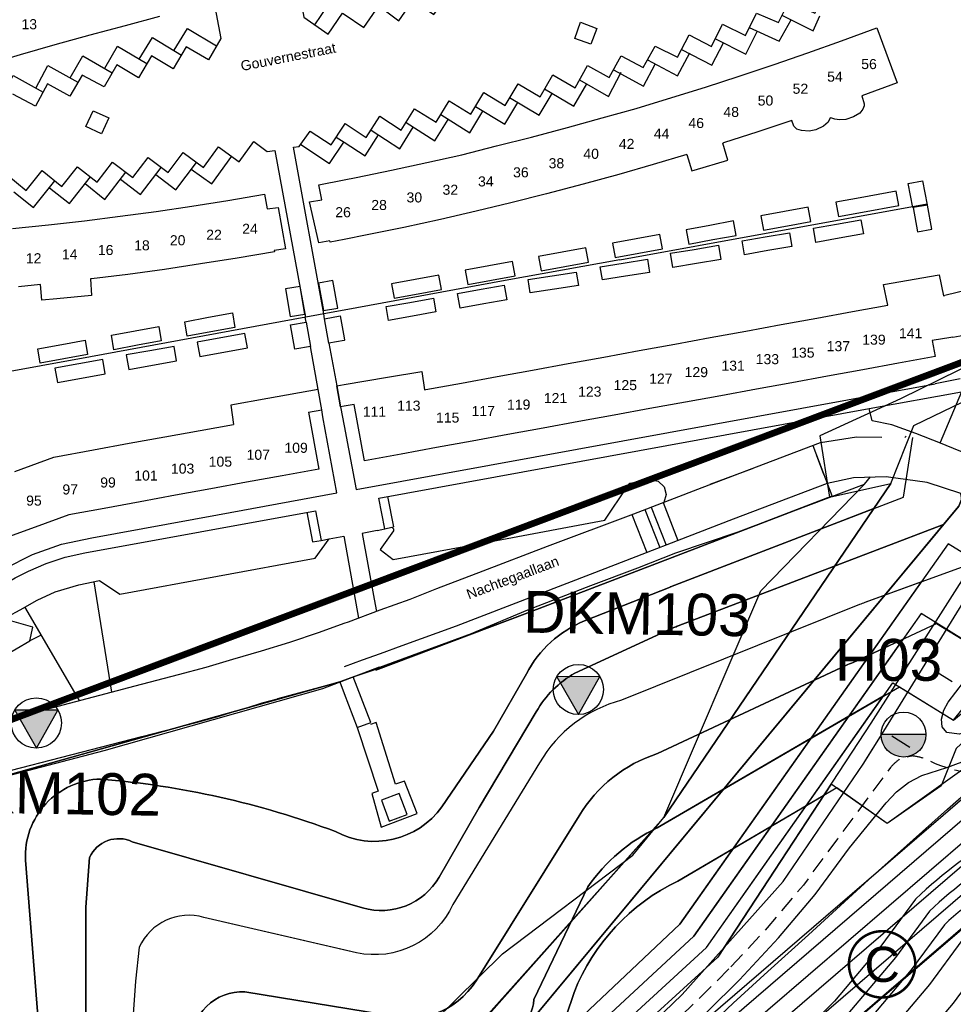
# Model space of a CAD drawing. Extents: x 158343 to 162498, y 431347 to 434500.
# Tile 34 of 248: x 158952 to 159091, y 433575 to 433722. Entities that reach past the tile are written whole.
import ezdxf
from ezdxf.enums import TextEntityAlignment as Align

# ---------------------------------------------------------------- set-up
doc = ezdxf.new("R2010")
doc.units = 0
doc.header["$LTSCALE"] = 10
doc.header["$MEASUREMENT"] = 0
doc.linetypes.add('HIDDEN', pattern=[0.375, 0.25, -0.125])
doc.layers.add('000_onzichtbaar', color=8, linetype='CONTINUOUS', plot=False)
doc.layers.add('MEET', color=6, linetype='CONTINUOUS', plot=False)
for name, color, linetype in [('1.1-ALGEMEEN_VERKLARING', 7, 'CONTINUOUS'), ('1.1-ALGEMEEN_VERKLARING-TEKST', 7, 'CONTINUOUS'), ('20_betonwerk', 252, 'CONTINUOUS'), ('44_plafonds', 8, 'CONTINUOUS'), ('47_binneninrichting', 8, 'CONTINUOUS'), ('bestaand 006m', 8, 'CONTINUOUS'), ('bestaand 007m', 8, 'CONTINUOUS'), ('bestaand 008m', 8, 'CONTINUOUS'), ('bestaand 009m', 8, 'CONTINUOUS'), ('bestaand 010m', 8, 'CONTINUOUS'), ('bestaand 011m', 8, 'CONTINUOUS'), ('bestaand 012m', 8, 'CONTINUOUS'), ('bestaande dijk', 8, 'CONTINUOUS'), ('bestaande hoogtelijnen', 8, 'CONTINUOUS'), ('BORING-MWH-ASFALT', 7, 'CONTINUOUS'), ('HUISNUM', 7, 'CONTINUOUS'), ('nieuw006m', 8, 'CONTINUOUS'), ('nieuw007m', 8, 'CONTINUOUS'), ('nieuw008m', 8, 'CONTINUOUS'), ('nieuw009m', 8, 'CONTINUOUS'), ('nieuw010m', 8, 'CONTINUOUS'), ('nieuw011m', 8, 'CONTINUOUS'), ('nieuw012m', 8, 'CONTINUOUS'), ('SONDERING-2', 7, 'CONTINUOUS'), ('STRNM', 7, 'CONTINUOUS')]:
    doc.layers.add(name, color=color, linetype=linetype)
doc.styles.get("Standard").update_dxf_attribs({"font": 'arial.ttf'})
doc.styles.add('Style-STANDARD', font='arial.ttf')
doc.styles.add('TXT_Copier', font='arial.ttf')

# ---------------------------------------------------------------- blocks, each defined once
blk = doc.blocks.new('BO-ASFALT')
at = {"layer": 'BORING-MWH-ASFALT', "linetype": 'Continuous'}
blk.add_hatch(color=256, dxfattribs=at).paths.add_polyline_path([(1.341, 0), (-1.341, 0, 1)])
at = {"layer": 'BORING-MWH-ASFALT'}
blk.add_line((1.341, 0), (-1.341, 0), dxfattribs=at)
at = {"layer": 'BORING-MWH-ASFALT', "linetype": 'Continuous'}
blk.add_line((1.341, 0), (-1.341, 0), dxfattribs=at)
at = {"layer": 'BORING-MWH-ASFALT'}
blk.add_circle((0, 0), 1.341, dxfattribs=at)
blk.add_attdef('BNO', (-1.355, 2.177), '', height=2.5, dxfattribs=at)
blk = doc.blocks.new('SON-2')
at = {"layer": 'SONDERING-2', "transparency": 33554687}
h = blk.add_hatch(color=256, dxfattribs=at)
h.dxf.hatch_style = 1
h.paths.add_polyline_path([(0.004, -1.5), (1.287, 0.77), (-1.292, 0.763)])
at = {"layer": 'SONDERING-2'}
blk.add_lwpolyline([(0.004, -1.5), (1.287, 0.77), (-1.292, 0.763), (0.004, -1.5)], dxfattribs=at)
blk.add_circle((0, 0), 1.5, dxfattribs=at)
at = {"layer": 'SONDERING-2', "style": 'TXT_Copier'}
blk.add_attdef('BNO', (-1.135, 2.408), '', height=2.5, rotation=359.03579, dxfattribs=at)

msp = doc.modelspace()

# ---------------------------------------------------------------- linework, layer by layer
at = {"layer": '000_onzichtbaar', "linetype": 'Continuous', "lineweight": 40, "flags": 128}
msp.add_lwpolyline([(159401.45, 433742.56), (159386.08, 433733.71), (159378.21, 433729.61), (159371.16, 433724.71), (159365.22, 433720.26), (159363.44, 433718.99), (159356.86, 433715.84), (159352.85, 433713.89), (159348.41, 433711.46), (159343.9, 433709.29), (159336.57, 433706.64), (159257.82, 433684.29), (159199.3, 433667.64), (159175.42, 433651.92), (159135.17, 433623.2), (159111.46, 433602.69), (159062.88, 433560.99), (159024.45, 433521.15), (158979.81, 433466.27)], dxfattribs=at)
at = {"layer": '000_onzichtbaar', "flags": 128}
for points in [[(159078.44, 433663.97), (159092.23, 433666.48), (159089.03, 433658.91)], [(159058.85, 433645.55), (159077.77, 433652.71), (159078.64, 433653.76)], [(159047.76, 433602.88), (159062.24, 433636.76), (159077.77, 433652.7)], [(159047.76, 433602.88), (159062.24, 433636.76), (159077.77, 433652.7)], [(159047.66, 433649.94), (159049.86, 433644.27)], [(159043, 433648.13), (159045.2, 433642.46)], [(159044.95, 433648.89), (159047.16, 433643.22)], [(159045.89, 433649.25), (159048.09, 433643.58)], [(159017.22, 433629.63), (159027.45, 433633.89), (159036.84, 433637.55), (159043.89, 433640.16), (159049.56, 433642.41), (159058.85, 433645.55)], [(159000, 433514.19), (159000.33, 433514.58), (159012.63, 433528.83), (159019.77, 433536.48), (159026.76, 433544.01), (159031.95, 433549.68), (159039.36, 433556.97), (159045.57, 433562.97), (159052.62, 433569.87), (159058.11, 433575.12), (159063.3, 433579.86), (159069.39, 433585.32), (159078.96, 433594.11), (159090.15, 433604.13), (159097.62, 433610.7), (159107.55, 433619.43)], [(159000, 433555.24), (159000.87, 433556.28), (159009.78, 433568.79), (159023.64, 433582.5), (159043.11, 433597.23), (159047.76, 433602.89)]]:
    msp.add_lwpolyline(points, dxfattribs=at)
at = {"layer": '1.1-ALGEMEEN_VERKLARING', "const_width": 0.375}
msp.add_lwpolyline([(159080.38, 433585.88, -1), (159080.38, 433575.96, -1), (159080.38, 433585.88)], format="xyb", dxfattribs=at)
at = {"layer": '20_betonwerk'}
for p, q in [((159071.68, 433654.15), (159070.57, 433657.07)), ((159088.2, 433624.82), (159090.86, 433623.17)), ((159084.5, 433613.35), (159081.84, 433615))]:
    msp.add_line(p, q, dxfattribs=at)
at = {"layer": '20_betonwerk', "linetype": 'HIDDEN', "flags": 128}
for points in [[(159138.86, 433639.87), (159111.09, 433614.93, -0.316717), (159086.87, 433611.62, 0.047272), (159084.91, 433612.07, 0.047272), (159082.95, 433611.58)], [(159082.95, 433611.58, 0.04592), (159081.61, 433610.32), (159073.69, 433599.7), (159068.62, 433592.78), (159063.19, 433586.37), (159057.45, 433580.19)]]:
    msp.add_lwpolyline(points, format="xyb", dxfattribs=at)
msp.add_lwpolyline([(159057.49, 433580.23), (159052.7, 433575.5), (159041.67, 433564.63), (159029.47, 433552.86), (159016.66, 433539.3), (159001.33, 433522.09), (158998.33, 433518.8), (158983.33, 433502.27), (158982.64, 433501.48), (158963.88, 433480.04), (158943.29, 433456.09)], dxfattribs=at)
at = {"layer": '44_plafonds', "flags": 128}
for points in [[(158972.4, 433722.59), (158967.26, 433721.19)], [(158967.26, 433721.19), (158961.98, 433719.79)], [(159074.31, 433718.93), (159079.58, 433720.9), (159082.64, 433712.68), (159077.37, 433710.73)], [(158961.98, 433719.79), (158956.78, 433718.34)], [(159069.26, 433717.13), (159074.31, 433718.93)], [(158956.78, 433718.34), (158951.6, 433716.84)], [(159064.23, 433715.4), (159069.26, 433717.13)], [(158951.6, 433716.84), (158946.39, 433715.29)], [(159059.04, 433713.66), (159064.23, 433715.4)], [(159053.97, 433712.01), (159059.04, 433713.66)], [(159048.96, 433710.45), (159053.97, 433712.01)], [(159043.62, 433708.85), (159048.96, 433710.45)], [(159077.34, 433710.72), (159077.71, 433709.53), (159077.69, 433709.23), (159077.52, 433708.74), (159077.04, 433708.11), (159076.09, 433707.57), (159074.96, 433707.19), (159073.99, 433707.12), (159073.32, 433707.22), (159072.85, 433707.36)], [(159077.37, 433710.73), (159077.34, 433710.72)], [(159038.57, 433707.41), (159043.62, 433708.85)], [(159033.35, 433705.97), (159038.57, 433707.41)], [(159066.89, 433707.04), (159061.83, 433705.34)], [(159067.52, 433705.83), (159067.21, 433706.17), (159066.89, 433707.04)], [(159072.85, 433707.36), (159072.63, 433707.43), (159072.32, 433706.79), (159071.64, 433706.17), (159070.48, 433705.66), (159069.48, 433705.45), (159068.33, 433705.52), (159067.62, 433705.73), (159067.52, 433705.83)], [(159027.99, 433704.56), (159033.35, 433705.97)], [(159061.83, 433705.34), (159056.68, 433703.69)], [(159022.78, 433703.24), (159027.99, 433704.56)], [(159017.6, 433701.89), (159022.78, 433703.24)], [(159052.3, 433699.62), (159057.31, 433701.13), (159056.56, 433703.65)], [(159056.68, 433703.69), (159056.56, 433703.65)], [(159012.36, 433700.78), (159017.6, 433701.89)], [(159051.21, 433701.97), (159046.18, 433700.47)], [(159051.21, 433701.97), (159051.95, 433699.52), (159052.3, 433699.62)], [(159001.77, 433698.52), (159007.07, 433699.62)], [(159007.07, 433699.62), (159012.36, 433700.78)], [(159046.18, 433700.47), (159041.05, 433698.98)], [(158996.67, 433695.17), (158996.22, 433697.43), (159000, 433698.17)], [(159000, 433698.17), (159001.77, 433698.52)], [(159041.05, 433698.98), (159035.7, 433697.52)], [(159084.29, 433697.6), (159086.43, 433698.01), (159087.11, 433694.45), (159084.98, 433694.04), (159084.29, 433697.6)], [(159035.7, 433697.52), (159030.24, 433696.06)], [(159077.45, 433693.34), (159082.86, 433694.31), (159082.47, 433696.46), (159077.08, 433695.49)], [(158977.25, 433694.24), (158982.61, 433695.08)], [(158982.61, 433695.08), (158988.1, 433696.03), (158988.48, 433693.81)], [(158997.88, 433689.05), (158996.19, 433688.75), (158994.84, 433694.87), (158996.67, 433695.17)], [(159030.24, 433696.06), (159024.88, 433694.73)], [(159077.08, 433695.49), (159073.48, 433694.84), (159073.86, 433692.69), (159077.45, 433693.34)], [(158971.89, 433693.45), (158977.25, 433694.24)], [(158988.48, 433693.81), (158990.12, 433694.02), (158991.24, 433687.86), (158989.54, 433687.62)], [(159024.88, 433694.73), (159019.72, 433693.48)], [(159066.22, 433691.29), (159069.75, 433691.94), (159069.35, 433694.08), (159065.81, 433693.43)], [(159087.14, 433694.4), (159085.01, 433694.01), (159085.67, 433690.4), (159087.81, 433690.79), (159087.14, 433694.4)], [(158955.84, 433691.46), (158961.19, 433692.06)], [(158961.19, 433692.06), (158966.53, 433692.72)], [(158966.53, 433692.72), (158971.89, 433693.45)], [(159014.38, 433692.25), (159008.9, 433691.04)], [(159019.72, 433693.48), (159014.38, 433692.25)], [(159055.09, 433689.23), (159058.56, 433689.87), (159058.16, 433692.02), (159054.62, 433691.36)], [(159065.81, 433693.43), (159062.26, 433692.78), (159062.65, 433690.63), (159066.22, 433691.29)], [(159073.58, 433691.55), (159077.2, 433692.19), (159077.58, 433690.08), (159073.96, 433689.44)], [(158950.44, 433690.9), (158955.84, 433691.46)], [(159008.9, 433691.04), (159003.43, 433689.93)], [(159054.62, 433691.36), (159051.08, 433690.71), (159051.48, 433688.56), (159055.09, 433689.23)], [(159073.96, 433689.44), (159070.48, 433688.82), (159070.11, 433690.93), (159073.58, 433691.55)], [(159000, 433689.25), (158997.92, 433688.84), (158997.88, 433689.05)], [(159003.43, 433689.93), (159000, 433689.25)], [(159043.62, 433689.36), (159040.08, 433688.71), (159040.47, 433686.56), (159044.05, 433687.22)], [(159044.05, 433687.22), (159047.56, 433687.87), (159047.16, 433690.01), (159043.62, 433689.36)], [(159063.28, 433687.59), (159059.83, 433686.98), (159059.48, 433689.03), (159062.9, 433689.63)], [(159062.9, 433689.63), (159066.53, 433690.27), (159066.89, 433688.22), (159063.28, 433687.59)], [(158989.54, 433687.62), (158989.58, 433687.39), (158984.03, 433686.45)], [(159032.99, 433685.2), (159036.51, 433685.84), (159036.12, 433687.99), (159032.58, 433687.34)], [(159052.66, 433685.68), (159049.1, 433685.09), (159048.75, 433687.19), (159052.28, 433687.77)], [(159052.28, 433687.77), (159055.93, 433688.38), (159056.28, 433686.28), (159052.66, 433685.68)], [(158984.03, 433686.45), (158978.55, 433685.59)], [(159032.58, 433687.34), (159029.03, 433686.69), (159029.42, 433684.55), (159032.99, 433685.2)], [(159041.7, 433685.73), (159045.3, 433686.29), (159045.61, 433684.34), (159042.06, 433683.78)], [(158973.15, 433684.79), (158967.67, 433684.04)], [(158978.55, 433685.59), (158973.15, 433684.79)], [(159021.61, 433685.31), (159018.07, 433684.66), (159018.46, 433682.51), (159022, 433683.16)], [(159022, 433683.16), (159025.55, 433683.81), (159025.15, 433685.96), (159021.61, 433685.31)], [(159042.06, 433683.78), (159038.58, 433683.24), (159038.27, 433685.19), (159041.7, 433685.73)], [(158962.12, 433683.37), (158962.27, 433680.89), (158957.06, 433680.38)], [(158962.26, 433683.38), (158962.12, 433683.37)], [(158967.67, 433684.04), (158962.26, 433683.38)], [(159010.61, 433683.28), (159007.07, 433682.63), (159007.46, 433680.49), (159011.05, 433681.15)], [(159011.05, 433681.15), (159014.54, 433681.79), (159014.15, 433683.94), (159010.61, 433683.28)], [(159031.43, 433681.83), (159027.78, 433681.27), (159027.48, 433683.26), (159031.06, 433683.81)], [(159031.06, 433683.81), (159034.69, 433684.36), (159035, 433682.37), (159031.43, 433681.83)], [(159081.25, 433679.45), (159080.58, 433682.52), (159088.91, 433683.99), (159089.55, 433680.82)], [(158954.61, 433682.53), (158951.35, 433682.19)], [(158957.06, 433680.38), (158954.8, 433680.16), (158954.61, 433682.53)], [(158993.4, 433682.24), (158991.23, 433681.87), (158991.93, 433677.74), (158994.1, 433678.1), (158993.4, 433682.24)], [(158998.32, 433683.14), (158996.15, 433682.75), (158996.9, 433678.62), (158999.06, 433679.01), (158998.32, 433683.14)], [(159020.86, 433679.62), (159017.32, 433678.99), (159016.93, 433681.19), (159020.45, 433681.81)], [(159020.45, 433681.81), (159023.93, 433682.43), (159024.32, 433680.23), (159020.86, 433679.62)], [(159090.97, 433674.67), (159094.8, 433675.33), (159093.66, 433681.83), (159089.76, 433680.88)], [(159009.81, 433679.85), (159013.33, 433680.49), (159013.7, 433678.42), (159010.2, 433677.79)], [(159089.55, 433680.82), (159089.76, 433680.88)], [(159010.2, 433677.79), (159006.64, 433677.15), (159006.26, 433679.22), (159009.81, 433679.85)], [(159075.94, 433678.48), (159081.25, 433679.45)], [(158980.08, 433675.46), (158976.56, 433674.81), (158976.21, 433676.96), (158979.75, 433677.62)], [(158979.75, 433677.62), (158983.29, 433678.27), (158983.64, 433676.12), (158980.08, 433675.46)], [(158997.06, 433677.4), (158999.42, 433677.82), (159000, 433674.57)], [(159000, 433674.18), (158997.71, 433673.78), (158997.06, 433677.4)], [(159065.3, 433676.53), (159070.65, 433677.51)], [(159070.65, 433677.51), (159075.94, 433678.48)], [(158968.78, 433675.59), (158972.32, 433676.24), (158972.67, 433674.09), (158969.13, 433673.44)], [(158991.99, 433676.49), (158994.33, 433676.89), (158994.97, 433673.25), (158992.61, 433672.85), (158991.99, 433676.49)], [(159060.02, 433675.57), (159065.3, 433676.53)], [(158969.13, 433673.44), (158965.58, 433672.78), (158965.24, 433674.94), (158968.78, 433675.59)], [(158981.59, 433674.57), (158978.03, 433673.93), (158978.42, 433671.77), (158982, 433672.41)], [(158982, 433672.41), (158985.58, 433673.06), (158985.18, 433675.22), (158981.59, 433674.57)], [(159000, 433674.57), (159000.07, 433674.2), (159000, 433674.18)], [(159049.41, 433673.63), (159054.69, 433674.59)], [(159054.69, 433674.59), (159060.02, 433675.57)], [(159090.65, 433674.62), (159087.88, 433674.17)], [(159090.97, 433674.67), (159090.65, 433674.62)], [(158958.12, 433671.41), (158954.59, 433670.77), (158954.24, 433672.92), (158957.81, 433673.57)], [(158957.81, 433673.57), (158961.32, 433674.21), (158961.67, 433672.06), (158958.12, 433671.41)], [(158971.35, 433670.47), (158974.96, 433671.12), (158974.58, 433673.28), (158970.94, 433672.63)], [(159044.09, 433672.65), (159049.41, 433673.63)], [(159087.88, 433674.17), (159088.32, 433671.76), (159082.82, 433670.76)], [(158970.94, 433672.63), (158967.42, 433672), (158967.8, 433669.84), (158971.35, 433670.47)], [(159033.46, 433670.71), (159038.79, 433671.68)], [(159038.79, 433671.68), (159044.09, 433672.65)], [(158960.34, 433670.68), (158956.76, 433670.02), (158957.16, 433667.86), (158960.74, 433668.51)], [(158960.74, 433668.51), (158964.31, 433669.17), (158963.92, 433671.33), (158960.34, 433670.68)], [(159028.16, 433669.74), (159033.46, 433670.71)], [(159082.82, 433670.76), (159077.51, 433669.79)], [(159000, 433667.57), (159006.45, 433668.66)], [(159006.45, 433668.66), (159011.59, 433669.52), (159012.01, 433666.79)], [(159017.52, 433667.8), (159022.84, 433668.77)], [(159022.84, 433668.77), (159028.16, 433669.74)], [(159072.21, 433668.82), (159066.89, 433667.85)], [(159077.51, 433669.79), (159072.21, 433668.82)], [(159000, 433664.35), (158999.47, 433664.26), (158998.89, 433667.38), (159000, 433667.57)], [(159012.22, 433666.83), (159017.52, 433667.8)], [(159066.89, 433667.85), (159061.6, 433666.88)], [(158994.66, 433663.46), (158996.64, 433663.78), (158996.11, 433666.82), (158988.59, 433665.47)], [(159012.01, 433666.79), (159012.22, 433666.83)], [(159056.28, 433665.91), (159050.98, 433664.94)], [(159061.6, 433666.88), (159056.28, 433665.91)], [(158988.59, 433665.47), (158983.07, 433664.47), (158983.45, 433661.62)], [(159001.48, 433664.6), (159000, 433664.35)], [(159008.52, 433657.18), (159003.02, 433656.17), (159001.48, 433664.6)], [(159050.98, 433664.94), (159045.67, 433663.97)], [(158994.66, 433663.46), (158996.23, 433654.95), (158990.73, 433653.94)], [(159040.36, 433663), (159035.05, 433662.03)], [(159045.67, 433663.97), (159040.36, 433663)], [(158978.47, 433660.72), (158983.45, 433661.62)], [(159035.05, 433662.03), (159029.74, 433661.06)], [(158967.88, 433658.79), (158973.18, 433659.75)], [(158973.18, 433659.75), (158978.47, 433660.72)], [(159024.43, 433660.09), (159019.12, 433659.12)], [(159029.74, 433661.06), (159024.43, 433660.09)], [(158962.55, 433657.82), (158967.88, 433658.79)], [(159019.12, 433659.12), (159013.82, 433658.15)], [(158950.78, 433654.59), (158956.6, 433656.73)], [(158956.6, 433656.73), (158962.55, 433657.82)], [(159013.82, 433658.15), (159008.52, 433657.18)], [(158990.73, 433653.94), (158985.41, 433652.97)], [(158985.41, 433652.97), (158980.07, 433651.99)], [(158974.79, 433651.02), (158969.5, 433650.05)], [(158980.07, 433651.99), (158974.79, 433651.02)], [(158969.5, 433650.05), (158964.15, 433649.07)], [(158958.87, 433648.11), (158953.81, 433646.25)], [(158964.15, 433649.07), (158958.87, 433648.11)], [(158953.81, 433646.25), (158948.74, 433644.4), (158948.69, 433644.36)], [(159009.42, 433603.33), (159008.24, 433606.46), (159005.56, 433605.45), (159006.74, 433602.32), (159009.42, 433603.33)]]:
    msp.add_lwpolyline(points, dxfattribs=at)
at = {"layer": '47_binneninrichting', "flags": 128}
for points in [[(158989.75, 433745.76), (158993.97, 433722.49), (158997.61, 433719.94), (158999.76, 433723.1), (159000, 433722.94)], [(158977.91, 433738.59), (158981.55, 433719.27), (158979.71, 433716.08), (158976.4, 433718.03), (158974.46, 433714.76), (158971.22, 433716.69), (158969.29, 433713.43), (158966.02, 433715.34), (158964.14, 433712.06), (158960.87, 433713.81), (158959, 433710.65), (158955.66, 433712.5), (158953.86, 433709.16), (158950.51, 433710.96)], [(159020.89, 433711.22), (159024.08, 433709.3), (159026, 433712.52), (159029.28, 433710.59), (159031.16, 433713.87), (159034.52, 433711.93), (159036.36, 433715.24), (159039.59, 433713.44), (159041.38, 433716.72), (159044.68, 433714.95), (159046.48, 433718.14), (159049.79, 433716.48), (159051.54, 433719.83), (159054.89, 433718.1), (159056.55, 433721.43), (159059.95, 433719.75), (159061.59, 433723.09), (159064.89, 433721.69), (159066.5, 433724.89), (159070.35, 433723.06), (159071.71, 433725.89), (159080.95, 433728.17)], [(159000, 433722.94), (159002.92, 433720.95), (159005.18, 433724.18), (159008.16, 433721.94), (159010.32, 433725.07), (159013.41, 433722.89), (159015.6, 433725.97), (159018.66, 433723.75), (159019.57, 433725.01)], [(158995.6, 433721.34), (158998.44, 433725.55), (159000, 433724.48)], [(159037.75, 433720.79), (159036.87, 433718.44), (159034.47, 433719.29), (159035.32, 433721.72), (159037.75, 433720.79)], [(159060.53, 433720.92), (159064.99, 433718.91), (159066.77, 433722.06)], [(159065.4, 433722.78), (159070.1, 433720.44), (159071.07, 433722.66)], [(158974.61, 433717.55), (158976.61, 433720.78), (158980.94, 433718.19)], [(159055.46, 433719.25), (159060.02, 433716.95), (159061.73, 433720.33)], [(158969.39, 433716.22), (158971.34, 433719.45), (158975.7, 433716.82)], [(159050.42, 433717.67), (159054.96, 433715.29), (159056.66, 433718.65)], [(158964.25, 433714.86), (158966.15, 433718.14), (158970.53, 433715.53)], [(159045.3, 433716.12), (159049.82, 433713.69), (159051.63, 433717.15)], [(158959.05, 433713.42), (158960.96, 433716.72), (158965.35, 433714.18)], [(158953.92, 433711.89), (158955.74, 433715.25), (158960.19, 433712.78)], [(159035.17, 433713.12), (159039.52, 433710.64), (159041.4, 433714.26)], [(159040.22, 433714.6), (159044.72, 433712.17), (159046.47, 433715.48)], [(158948.77, 433710.37), (158950.53, 433713.74), (158955.01, 433711.29)], [(159000, 433706.34), (159000.15, 433706.57), (159003.31, 433704.49), (159005.33, 433707.67), (159008.53, 433705.59), (159010.53, 433708.79), (159013.73, 433706.78), (159015.71, 433709.97), (159018.94, 433707.98), (159020.89, 433711.22)], [(159029.95, 433711.77), (159034.34, 433709.18), (159036.24, 433712.52)], [(159019.62, 433709.13), (159024.01, 433706.48), (159025.94, 433709.72)], [(159024.69, 433710.48), (159029.16, 433707.83), (159031.06, 433711.09)], [(158964.85, 433707.42), (158963.76, 433705.04), (158961.4, 433706.15), (158962.49, 433708.48), (158964.85, 433707.42)], [(159014.43, 433707.92), (159018.79, 433705.2), (159020.74, 433708.44)], [(159009.24, 433706.74), (159013.53, 433703.98), (159015.54, 433707.18)], [(158996.97, 433678.15), (158992.41, 433703.03), (158993.28, 433703.17), (158994.91, 433705.46), (158998.06, 433703.38), (159000, 433706.34)], [(159004.01, 433705.61), (159008.3, 433702.82), (159010.32, 433706.02)], [(158949.58, 433698.98), (158952.49, 433696.59), (158954.87, 433699.55), (158957.82, 433697.19), (158960.17, 433700.13), (158963.11, 433697.8), (158965.39, 433700.81), (158968.42, 433698.51), (158970.7, 433701.51), (158973.7, 433699.25), (158975.96, 433702.24), (158978.96, 433699.99), (158981.21, 433703.11), (158984.31, 433700.88), (158986.49, 433703.92), (158988.51, 433702.38), (158989.64, 433702.56), (158994.2, 433677.64)], [(158998.82, 433704.53), (159000, 433703.78)], [(159000, 433703.78), (159003.14, 433701.75), (159005.14, 433704.89)], [(158993.5, 433703.43), (158997.82, 433700.62), (158999.94, 433703.78)], [(158977.16, 433699.76), (158980.21, 433697.55), (158983.2, 433701.69)], [(158966.57, 433698.28), (158969.57, 433695.96), (158972.65, 433700.02)], [(158971.84, 433698.98), (158974.86, 433696.67), (158977.91, 433700.76)], [(158950.66, 433696.4), (158953.57, 433694.02), (158956.76, 433698.03)], [(158955.96, 433696.98), (158958.94, 433694.62), (158962.11, 433698.6)], [(158961.3, 433697.63), (158964.23, 433695.25), (158967.36, 433699.32)], [(159041.18, 433686.23), (159087.1, 433694.58)], [(159041.18, 433686.23), (159024.07, 433683.1)], [(159024.07, 433683.1), (159000, 433678.71)], [(158998.08, 433678.35), (158962.1, 433671.71)], [(158994.33, 433676.89), (158994.19, 433677.64)], [(158997.06, 433677.4), (158996.97, 433678.15)], [(159000, 433678.71), (158998.08, 433678.35)], [(158996.11, 433666.82), (158994.97, 433673.25)], [(158997.71, 433673.78), (158998.89, 433667.38)], [(158962.1, 433671.71), (158926.3, 433665.18)], [(158998.89, 433667.38), (158999.47, 433664.26)], [(159001.77, 433651.88), (159088.33, 433667.7)], [(159092.04, 433668.42), (159088.33, 433667.7)], [(158999.47, 433664.26), (159000, 433661.41)], [(158962.28, 433644.65), (158981.05, 433648.12), (158998.89, 433651.38), (158996.82, 433662.74), (158996.64, 433663.78)], [(159005.2, 433650.59), (159078.44, 433663.97)], [(159000, 433661.41), (159001.77, 433651.88)], [(159083.79, 433659.66), (159083.96, 433659.88)], [(159054.68, 433652.68), (159061.02, 433655.04)], [(159042.31, 433652.28), (159042.68, 433652.86), (159045.76, 433653.39)], [(159045.76, 433653.39), (159046.94, 433653.13), (159047.81, 433652.29), (159048.11, 433651.13), (159047.75, 433649.97)], [(159000, 433631.89), (159000.66, 433632.12), (159005.4, 433633.89), (159009.87, 433635.48), (159013.86, 433637.07), (159020.76, 433639.71), (159030.36, 433643.4), (159043.26, 433648.23), (159053.49, 433652.2)], [(159007.39, 433645.73), (159005.4, 433642.9), (159007.34, 433641.45), (159022.76, 433644.29), (159038.96, 433647.29), (159042.31, 433652.28)], [(159006.48, 433650.83), (159007.36, 433646.29)], [(159006.09, 433646.02), (159005.2, 433650.59)], [(159047.66, 433649.94), (159049.86, 433644.27)], [(158901.11, 433609.89), (158950.86, 433638.71), (158952.81, 433639.7), (158955.45, 433640.85), (158958.29, 433641.76), (158961.23, 433642.41), (158995.7, 433648.72)], [(158994.42, 433648.48), (158995.28, 433644.05)], [(158995.7, 433648.72), (158996.56, 433644.29)], [(159043, 433648.13), (159045.2, 433642.46)], [(159044.95, 433648.89), (159047.16, 433643.22)], [(159045.89, 433649.25), (159048.09, 433643.58)], [(158951.57, 433633.91), (158954.14, 433635.35), (158956.82, 433636.58), (158960.33, 433637.64), (158963.44, 433638.28), (158966.48, 433636.27), (158995.66, 433641.61), (158997.74, 433644.5), (158999.96, 433644.93), (159000, 433644.69)], [(159004.93, 433645.77), (159002.67, 433645.29), (159004.49, 433635.49)], [(159004.93, 433645.77), (159006.09, 433646.02)], [(159006.09, 433646.02), (159007.14, 433646.25)], [(159007.14, 433646.25), (159007.36, 433646.29)], [(159007.14, 433646.25), (159007.35, 433646.03), (159007.39, 433645.73)], [(158949.29, 433640.1), (158953.41, 433642.18), (158957.76, 433643.71), (158962.28, 433644.65)], [(158995.28, 433644.05), (158996.56, 433644.29)], [(158996.56, 433644.29), (158997.74, 433644.5)], [(159000, 433644.69), (159002.16, 433632.68)], [(158962.59, 433638.1), (158965.22, 433621.61)], [(159004.49, 433635.49), (159004.83, 433633.67)], [(158924.03, 433615.06), (158927.13, 433614.1), (158937.64, 433620.37), (158950.98, 433628.1), (158953.05, 433629.28), (158953.46, 433631.3), (158950, 433632.31), (158949.75, 433632.91), (158951.57, 433633.91)], [(158952.25, 433634.34), (158960.39, 433620.33)], [(158920.9, 433610.09), (158934.39, 433613.61), (158948.1, 433617.21), (158956.32, 433619.28), (158968.77, 433622.55), (158975.25, 433624.26), (158979.39, 433625.34), (158983.38, 433626.51), (158987.64, 433627.77), (158991.87, 433629.06), (158996.31, 433630.59), (159000, 433631.89)], [(158954.7, 433630.11), (158953.05, 433629.28)], [(159000, 433621.42), (159001.95, 433616.31), (159003.96, 433617.09), (159001.35, 433623.87), (159004.17, 433624.83), (159008.85, 433626.6), (159017.22, 433629.63)], [(158998.17, 433622.79), (158999.34, 433623.15), (159000, 433621.42)], [(158998.17, 433622.79), (158990.04, 433620.6)], [(158938.11, 433606.8), (158969.76, 433614.99), (158977.89, 433617.09), (158981.31, 433618.02), (158983.23, 433618.59), (158985.45, 433619.28), (158987.73, 433620.03), (158990.04, 433620.6)], [(159001.95, 433616.31), (159005.07, 433606.8), (159004.14, 433606.47), (159005.55, 433601.4), (159010.89, 433603.47), (159009, 433608.3), (159007.65, 433607.85), (159004.77, 433617.06), (159003.93, 433616.76)]]:
    msp.add_lwpolyline(points, dxfattribs=at)
at = {"layer": 'bestaand 006m'}
for points in [[(159248.54, 433732.5), (159235.46, 433728.88), (159174.48, 433712.58), (159168.46, 433709.78), (159168.46, 433709.78), (159159.02, 433720.01), (159112.1, 433679.69), (159083.12, 433665.44), (159071.08, 433659.9), (159072.53, 433650.73), (159027.44, 433633.44), (159017.22, 433629.63), (158999.34, 433623.15), (158945.25, 433607.94, 0.353768), (158941.71, 433601.84), (158947.42, 433580.54), (158950.64, 433556), (158952.81, 433532.99, -0.420703), (158948.33, 433527.18), (158911.35, 433521.15), (158915.65, 433493.15), (158812.74, 433454.55)], [(158924.79, 433464.68), (158915.47, 433521.82), (158948.33, 433527.18, 0.420703), (158952.81, 433532.99), (158950.64, 433556), (158947.42, 433580.54), (158941.71, 433601.84, -0.353768), (158945.25, 433607.94), (158999.34, 433623.15), (159027.44, 433633.44), (159072.53, 433650.73), (159081.69, 433652.81), (159047.76, 433602.88), (158999.88, 433549.25), (158981.73, 433529.12), (158925.16, 433464.34)]]:
    msp.add_lwpolyline(points, format="xyb", dxfattribs=at)
at = {"layer": 'bestaand 007m'}
msp.add_lwpolyline([(158915.48, 433453.25), (158981.73, 433529.12), (159018.03, 433569.37), (159047.76, 433602.88), (159081.69, 433652.81), (159085.13, 433661.43), (159085.13, 433661.43), (159114.31, 433675.57), (159115.73, 433676.13), (159124.59, 433670.36), (159179.32, 433702.22), (159237.59, 433720.1)], dxfattribs=at)
msp.add_lwpolyline([(159047.76, 433602.88), (159079.13, 433649.05), (159073.88, 433647.03), (159048.77, 433637.34, 0.002024), (159048.7, 433637.31), (159035.92, 433632.27, 0.177239), (159027.23, 433624.34), (159022.29, 433615.78), (159014.59, 433604.47, -0.376514), (158998.7, 433600.76, 0.069456), (158963.6, 433608.61, 0.422279), (158952.38, 433596.51), (158957.33, 433534.26, -0.348337), (158945.55, 433518.68), (158919.5, 433509.66), (158918.02, 433509.43), (158924.79, 433464.68), (158925.16, 433464.34), (158981.73, 433529.12), (159018.03, 433569.37)], format="xyb", close=True, dxfattribs=at)
at = {"layer": 'bestaand 008m'}
for points in [[(159181.6, 433697.3, 0.08662), (159125.48, 433660.65), (159115.67, 433654.54), (159107.09, 433659.8), (159095.29, 433658.02), (159091.84, 433649.4), (159022.21, 433565.59), (158985.35, 433525.99), (158919.75, 433450.81), (158911.94, 433442.03, -0.03121), (158885.02, 433414.73), (158878.11, 433409.19)], [(159007.5, 433506.84), (159044.09, 433546.14), (159060.68, 433564.12), (159132.97, 433626.33), (159144.02, 433634.26), (159194.4, 433669.66, -0.057596), (159226.91, 433675.16), (159248.42, 433677.92, 0.015118)]]:
    msp.add_lwpolyline(points, format="xyb", dxfattribs=at)
msp.add_lwpolyline([(159089.57, 433646.66), (159049.89, 433631.51, 0.016481), (159049.28, 433631.25), (159034.48, 433624.45, 0.137319), (159028.71, 433618.68), (159020.18, 433604.36), (159014.18, 433593.96, -0.344571), (159002.75, 433589.35), (158968.34, 433599.25, 0.419178), (158961.97, 433596.91), (158961.4, 433589.48), (158961.4, 433537.07, -0.336299), (158950.27, 433515.02), (158921.33, 433497.29), (158919.88, 433497.11), (158924.79, 433464.68), (158928.72, 433461.1), (158985.35, 433525.99), (159022.21, 433565.59)], format="xyb", close=True, dxfattribs=at)
at = {"layer": 'bestaand 009m'}
for points in [[(159240.49, 433708.21), (159183.27, 433693.7, 0.082445), (159127.94, 433657.15), (159102.86, 433636.01), (159094.69, 433641.01), (159090.27, 433643.75), (159050.17, 433586.94), (159024.96, 433563.14), (158987.96, 433523.73), (158922.15, 433448.34), (158914.35, 433439.56, -0.03121), (158887.42, 433412.25), (158880.51, 433406.72)], [(159005.25, 433508.79), (159005.25, 433508.79), (159041.86, 433548.13), (159058.8, 433566.83), (159131.09, 433629.04), (159142.12, 433636.95), (159193.05, 433672.56, -0.057687), (159225.55, 433678.19), (159247.13, 433681.2, 0.015084)]]:
    msp.add_lwpolyline(points, format="xyb", dxfattribs=at)
msp.add_lwpolyline([(159050.17, 433586.94), (159086.26, 433638.08), (159077.79, 433634.98, 0.021101), (159076.99, 433634.7), (159041.45, 433620.41, 0.199604), (159029.21, 433611.04), (159016.23, 433589.89, -0.354353), (159001.83, 433582.66), (158999.52, 433583.2), (158979.04, 433587.93, 0.375189), (158969.39, 433583.47), (158968.8, 433578.41), (158965.73, 433535.12, -0.211446), (158955.95, 433512.21), (158923.21, 433484.93), (158921.75, 433484.75), (158924.79, 433464.68), (158931.27, 433458.78), (158987.96, 433523.73), (159024.96, 433563.14)], format="xyb", close=True, dxfattribs=at)
at = {"layer": 'bestaand 010m'}
for points in [[(159240.41, 433705.17), (159184.4, 433691.23, 0.072531), (159129.89, 433654.37), (159097.04, 433626.63), (159086.2, 433633.34), (159052.25, 433585.11), (159026.82, 433561.54), (158990, 433521.97), (158923.75, 433446.11), (158916.23, 433437.62, -0.03121), (158889.3, 433410.32), (158882.39, 433404.79)], [(159003.21, 433510.55), (159039.76, 433550), (159057.3, 433568.94), (159129.59, 433631.14), (159140.64, 433639.07), (159191.82, 433675.22, -0.058826), (159224.17, 433681.93), (159246.08, 433685.58, 0.015052)]]:
    msp.add_lwpolyline(points, format="xyb", dxfattribs=at)
msp.add_lwpolyline([(159026.82, 433561.54), (159052.25, 433585.11), (159083.52, 433629.53), (159076.06, 433626.04, 0.02917), (159074.98, 433625.61), (159046.83, 433612.42, 0.183804), (159035.12, 433603.11), (159019.7, 433578.47, -0.343223), (159005.87, 433573.41), (158985.14, 433576.82, 0.437322), (158977.16, 433568.94), (158971.55, 433529.12, -0.153715), (158959.39, 433505.05), (158950.47, 433495.95), (158925.08, 433472.57), (158923.62, 433472.39), (158924.79, 433464.68), (158933.25, 433456.98), (158990, 433521.97)], format="xyb", close=True, dxfattribs=at)
at = {"layer": 'bestaand 011m'}
for points in [[(158925.52, 433444.58), (158991.77, 433520.44), (159028.58, 433559.99), (159054.14, 433583.45), (159081.98, 433623.01), (159091.07, 433617.41), (159131.95, 433651.43, -0.058415), (159185.54, 433688.83), (159241.56, 433702.44, 0.067536)], [(159244.87, 433690.68), (159222.55, 433685.97, 0.057891), (159190.54, 433677.93), (159139.17, 433641.16), (159128.12, 433633.24), (159055.82, 433571.03), (159037.68, 433551.88), (159001.22, 433512.26)]]:
    msp.add_lwpolyline(points, format="xyb", dxfattribs=at)
msp.add_lwpolyline([(159028.58, 433559.99), (159054.14, 433583.45), (159080.56, 433620.99), (159046.78, 433601.33, 0.130637), (159036.41, 433592.49), (159028.34, 433575.69, -0.372637), (159021.89, 433569.13), (159012.17, 433568.61), (159001.23, 433568.61, 0.397259), (158983.96, 433554.88, -0.107121), (158966.25, 433500.19), (158928.75, 433463.1), (158927.74, 433461.99), (158934.98, 433455.41), (158991.77, 433520.44)], format="xyb", close=True, dxfattribs=at)
at = {"layer": 'bestaand 012m'}
for points in [[(159408.89, 433775.04), (159408.89, 433775.04, -0.067796), (159242.64, 433699.85), (159186.67, 433686.3, 0.05566), (159133.59, 433649.1), (159093.65, 433616.62), (159093.68, 433610.92), (159081.13, 433601.99), (159072.77, 433607.86), (159055.82, 433582.02), (159030.18, 433558.57), (158993.66, 433518.81), (158927.41, 433442.94)], [(158935.67, 433454.78), (158950.09, 433471.54), (158973.66, 433497.29), (158977.57, 433505.13), (158981.44, 433516.97), (158988.14, 433535.29), (158992.95, 433551.13, -0.397393), (159002.33, 433559.12), (159025.87, 433561.71, 0.346059), (159030.89, 433566.41), (159034.36, 433576.74, -0.188878), (159049.85, 433593.36), (159071.64, 433606.14), (159055.82, 433582.02), (159030.18, 433558.57), (158993.66, 433518.81), (158936.85, 433453.75), (158935.67, 433454.77)]]:
    msp.add_lwpolyline(points, format="xyb", dxfattribs=at)
at = {"layer": 'bestaande dijk', "flags": 128}
for points in [[(159098.81, 433655.15), (159096.14, 433656.03), (159091.91, 433657.69), (159089.08, 433658.82), (159085.42, 433660.25), (159081.81, 433661.53), (159078.91, 433662.17), (159078.44, 433663.97)], [(159053.49, 433652.2), (159071.18, 433658.91), (159076.57, 433659.75), (159080.32, 433659.7)], [(159077.56, 433610.86), (159080.62, 433615.76), (159095.9, 433640.46), (159096.91, 433644.3), (159095.94, 433647.77), (159092.15, 433651.28), (159087.12, 433652.92), (159080.97, 433653.79), (159076.12, 433653.62), (159072.19, 433652.8), (159058.12, 433647.48)], [(159077.69, 433611.07), (159080.62, 433615.76), (159095.9, 433640.46), (159096.91, 433644.3), (159095.94, 433647.77), (159092.15, 433651.28), (159087.12, 433652.92), (159080.97, 433653.79), (159076.12, 433653.62), (159072.19, 433652.8), (159058.12, 433647.48)], [(159000, 433631.89), (159000.66, 433632.12), (159005.4, 433633.89), (159009.87, 433635.48), (159013.86, 433637.07), (159020.76, 433639.71), (159030.36, 433643.4), (159043.26, 433648.23), (159053.49, 433652.2)], [(159056.66, 433583.31), (159078.73, 433616.95), (159093.79, 433640.6), (159092.15, 433651.28)], [(159056.66, 433583.31), (159078.73, 433616.95), (159093.79, 433640.6), (159092.15, 433651.28)], [(159058.12, 433647.48), (159036.75, 433639.17), (159016.71, 433631.46), (159008.64, 433628.52), (159005.4, 433627.35), (159002.67, 433626.39), (159000, 433625.41)], [(159090.27, 433620.12), (159092.52, 433623.08)], [(159089.25, 433617.58), (159089.61, 433618.91), (159090.27, 433620.12)], [(159090.05, 433615.57), (159089.33, 433616.44), (159089.25, 433617.58)], [(159093.66, 433615.84), (159091.89, 433615.32), (159090.05, 433615.57)], [(159090.03, 433610.32), (159093.67, 433611.7)], [(159065.62, 433593.29), (159077.56, 433610.86)], [(159086.34, 433609.17), (159090.03, 433610.32)], [(159081, 433605.04), (159082.53, 433606.72), (159084.33, 433608.11), (159086.34, 433609.17)], [(159070.39, 433591.38), (159075.5, 433598.36), (159081, 433605.04)], [(159050.51, 433576.44), (159065.62, 433593.29)], [(159059.07, 433578.63), (159064.88, 433584.87), (159070.39, 433591.38)], [(159018.32, 433537.78), (159031.07, 433551.28), (159043.24, 433563.02), (159054.28, 433573.9), (159059.07, 433578.63)], [(159030.53, 433557.23), (159043.67, 433569.84), (159050.51, 433576.44)]]:
    msp.add_lwpolyline(points, dxfattribs=at)
at = {"layer": 'bestaande hoogtelijnen'}
msp.add_lwpolyline([(158999.24, 433513.98), (159035.88, 433553.49), (159054.43, 433573.02), (159126.72, 433635.23), (159137.77, 433643.15, -0.074566), (159189.62, 433679.95)], format="xyb", dxfattribs=at)
msp.add_lwpolyline([(159196.22, 433665.61), (159146.22, 433631.12), (159135.17, 433623.2), (159062.88, 433560.99), (159046.83, 433543.7), (159010.04, 433504.64)], dxfattribs=at)
at = {"layer": 'MEET', "const_width": 1}
msp.add_lwpolyline([(159217.96, 434088.85), (159435.98, 434020.25), (159504.62, 433836.46), (159784.94, 433953.55), (159866.41, 433734.33), (159822.4, 433519.03), (159655.9, 433512.46), (159222.15, 433324.12), (159221.05, 433289.09), (159066.14, 433159.95), (158988.58, 433123), (158887.87, 433065.24), (158810.46, 433043.05), (158594.73, 433280.89), (158643.69, 433366.24), (158736.01, 433394.89), (158840.95, 433432.1), (158907.6, 433472.41), (158902.41, 433599.51), (159112.89, 433678.64), (159214.78, 433765.28), (159227.57, 433847.1)], close=True, dxfattribs=at)
at = {"layer": 'nieuw006m'}
msp.add_lwpolyline([(158917.07, 433452.63), (158912.83, 433458.28), (158910.71, 433521), (158917.63, 433522.02), (158948.33, 433527.18), (158948.33, 433527.18, 0.420703), (158952.81, 433532.99), (158950.5, 433558.37), (158947.42, 433580.54), (158941.71, 433601.84, -0.353768), (158945.25, 433607.94), (158964.12, 433612.88), (158996.82, 433622.14), (158996.82, 433622.14), (159005.27, 433625.41), (159004.71, 433624.89), (159027.44, 433633.44), (159072.9, 433650.93), (159070.06, 433658.4)], format="xyb", dxfattribs=at)
at = {"layer": 'nieuw007m', "flags": 128}
msp.add_lwpolyline([(158919.5, 433509.66), (158945.55, 433518.68, 0.348337), (158957.33, 433534.26), (158952.38, 433596.51, -0.422279), (158963.6, 433608.61), (158963.6, 433608.61, -0.069456), (158998.7, 433600.76), (158998.7, 433600.76, 0.376514), (159014.59, 433604.47), (159022.29, 433615.78), (159027.23, 433624.34, -0.177239), (159035.92, 433632.27), (159048.7, 433637.31, -0.002024), (159048.77, 433637.34), (159073.88, 433647.03), (159083.58, 433650.76), (159084.99, 433659.64)], format="xyb", dxfattribs=at)
at = {"layer": 'nieuw008m', "flags": 128}
for points in [[(158921.37, 433497.31), (158950.27, 433515.02, 0.336299), (158961.4, 433537.07), (158961.4, 433589.48), (158961.97, 433596.91, -0.419178), (158968.34, 433599.25), (159002.75, 433589.35, 0.344571), (159014.18, 433593.96), (159020.18, 433604.36), (159028.71, 433618.68, -0.137319), (159034.48, 433624.45), (159049.28, 433631.25, -0.016481), (159049.89, 433631.51), (159089.57, 433646.66), (159091.84, 433649.4), (159091.84, 433649.4), (159095.29, 433658.02), (159107.09, 433659.8), (159115.11, 433654.88), (159123.15, 433665.64, -0.058782), (159128.79, 433671.59), (159239.51, 433763.92, 0.214466)], [(159191.76, 433657.21), (159191.76, 433657.21), (159171.38, 433641.77), (159152.86, 433627.22), (159128.67, 433603.96), (159123.24, 433598.84, -0.044551), (159105.25, 433588.65, 0.045817), (159095.67, 433581.48), (159091.02, 433575.13), (159083.35, 433566.07), (159072.55, 433555.4), (159061.39, 433544.4), (159049.56, 433532.99), (159037.48, 433520.2), (159022.33, 433503.2), (159019.25, 433499.81), (159004.42, 433483.48), (159003.91, 433482.88), (158985.22, 433461.53), (158983.31, 433459.31)]]:
    msp.add_lwpolyline(points, format="xyb", dxfattribs=at)
at = {"layer": 'nieuw009m', "flags": 128}
for points in [[(159241.88, 433759.25), (159130.91, 433670.86, 0.069541), (159124.09, 433663.98), (159102.45, 433636.24), (159094.52, 433641.1), (159077.79, 433634.98, 0.021101), (159076.99, 433634.7), (159041.45, 433620.41, 0.199604), (159029.21, 433611.04), (159016.23, 433589.89, -0.354353), (159001.83, 433582.66), (158979.04, 433587.93, 0.375189), (158969.39, 433583.47), (158968.8, 433578.41), (158965.73, 433535.12, -0.211446), (158955.95, 433512.21), (158923.21, 433484.93)], [(159186.2, 433659.3), (159186.2, 433659.3), (159168.54, 433645.26), (159149.9, 433630.61), (159125.56, 433607.22), (159120.4, 433602.35, -0.044405), (159103.14, 433592.63, 0.048534), (159092.31, 433584.51), (159087.48, 433577.92), (159080.05, 433569.13), (159069.39, 433558.6), (159058.25, 433547.62), (159046.36, 433536.15), (159034.16, 433523.24), (159018.98, 433506.21), (159015.92, 433502.83), (159001.06, 433486.47), (159000.52, 433485.85), (158981.82, 433464.48), (158979.73, 433462.05)]]:
    msp.add_lwpolyline(points, format="xyb", dxfattribs=at)
at = {"layer": 'nieuw010m', "flags": 128}
for points in [[(158925.11, 433472.6), (158950.47, 433495.95), (158959.39, 433505.05, 0.153715), (158971.55, 433529.12), (158977.16, 433568.94), (158977.16, 433568.94, -0.437322), (158985.14, 433576.82, -0.107201), (158985.14, 433576.82), (158985.14, 433576.82), (159005.87, 433573.41, 0.342898), (159019.7, 433578.46), (159035.12, 433603.11, -0.183804), (159046.83, 433612.42), (159074.98, 433625.61, -0.02917), (159076.06, 433626.04), (159088.52, 433631.87), (159096.43, 433627.03), (159124.89, 433662.13, -0.083653), (159133.3, 433670.16), (159248.83, 433755.71, 0.307075)], [(159185.67, 433663), (159185.67, 433663), (159166.33, 433647.98), (159147.6, 433633.26), (159123.15, 433609.75), (159118.2, 433605.08, -0.04427), (159101.5, 433595.73, 0.050485), (159089.69, 433586.85), (159084.73, 433580.08), (159077.48, 433571.51), (159066.93, 433561.09), (159055.81, 433550.13), (159043.87, 433538.62), (159031.58, 433525.61), (159016.38, 433508.55), (159013.33, 433505.18), (158998.45, 433488.8), (158997.88, 433488.15), (158979.18, 433466.77), (158977.16, 433464.43)]]:
    msp.add_lwpolyline(points, format="xyb", dxfattribs=at)
at = {"layer": 'nieuw011m', "flags": 128}
for points in [[(158891.68, 433409.35), (158901.68, 433419.38), (158906.55, 433424.58), (158914.14, 433432.66), (158920.1, 433438.97), (158925.84, 433445.88), (158926.09, 433446.18, 0.348725), (158926.33, 433454.88), (158924.04, 433457.92), (158928.75, 433463.1), (158966.25, 433500.19, 0.107121), (158983.96, 433554.88), (158983.96, 433554.88, -0.397259), (159001.23, 433568.61), (159012.17, 433568.61), (159021.89, 433569.13, 0.372637), (159028.34, 433575.69), (159036.41, 433592.49, -0.130637), (159046.78, 433601.33), (159082.96, 433622.38), (159091.07, 433617.41), (159126.77, 433661.72, -0.100932), (159134.23, 433668.37), (159261.86, 433754.53, 0.31524)], [(159190.81, 433671.04), (159179.76, 433663.2), (159164.44, 433650.31), (159145.63, 433635.52), (159121.08, 433611.92), (159116.32, 433607.43, -0.04414), (159100.11, 433598.4, 0.052058), (159087.44, 433588.86), (159082.37, 433581.94), (159075.28, 433573.55), (159064.82, 433563.23), (159053.71, 433552.28), (159041.74, 433540.73), (159029.37, 433527.64), (159014.15, 433510.56), (159011.11, 433507.2), (158996.21, 433490.79), (158995.63, 433490.12), (158976.91, 433468.74, 0.340182), (158971.68, 433421.16)]]:
    msp.add_lwpolyline(points, format="xyb", dxfattribs=at)
at = {"layer": 'nieuw012m', "flags": 128}
for points in [[(159285.69, 433761.41), (159138.98, 433668.47, 0.121024), (159126.08, 433657.87), (159095.57, 433617), (159091.46, 433613.16), (159089.21, 433607.6), (159081.13, 433601.99), (159073.62, 433607.3), (159049.85, 433593.36, 0.188878), (159034.36, 433576.74), (159030.89, 433566.41, -0.346059), (159025.87, 433561.71), (159002.33, 433559.12, 0.397393), (158992.95, 433551.13), (158988.14, 433535.29), (158981.44, 433516.97), (158977.57, 433505.13), (158973.66, 433497.29), (158950.09, 433471.54), (158932.09, 433450.6)], [(159180.86, 433667.37), (159162.7, 433652.44), (159143.82, 433637.6), (159119.19, 433613.92), (159114.59, 433609.58, -0.044007), (159098.84, 433600.84, 0.053281), (159085.41, 433590.72, 0.046662), (159085.35, 433590.65), (159080.21, 433583.64), (159073.26, 433575.42), (159062.89, 433565.19), (159051.79, 433554.24), (159039.78, 433542.66), (159027.34, 433529.5), (159012.11, 433512.39), (159009.07, 433509.05), (158994.16, 433492.62), (158993.56, 433491.94), (158974.83, 433470.54), (158959.65, 433452.86, 0.183381)]]:
    msp.add_lwpolyline(points, format="xyb", dxfattribs=at)

# ---------------------------------------------------------------- block references
at = {"layer": 'BORING-MWH-ASFALT'}
ref = msp.add_blockref('BO-ASFALT', (159083.58, 433615.26), dxfattribs=dict(at, xscale=2.5, yscale=2.5, zscale=2.5))
ref.add_attrib('BNO', 'H03', (159073.34, 433623.3), dxfattribs={"height": 6.25})
at = {"layer": 'SONDERING-2'}
ref = msp.add_blockref('SON-2', (159035, 433622), dxfattribs=dict(at, xscale=2.5, yscale=2.5, zscale=2.5))
ref.add_attrib('BNO', 'DKM103', (159026.72, 433630.51), dxfattribs={"height": 6.25, "rotation": 359.0358, "style": 'TXT_Copier'})
ref = msp.add_blockref('SON-2', (158954, 433617), dxfattribs=dict(at, xscale=2.5, yscale=2.5, zscale=2.5))
ref.add_attrib('BNO', 'DKM102', (158938.63, 433603.69), dxfattribs={"height": 6.25, "rotation": 359.0358, "style": 'TXT_Copier'})

# ---------------------------------------------------------------- texts
at = {"layer": '1.1-ALGEMEEN_VERKLARING-TEKST', "style": 'TXT_Copier'}
msp.add_text('C', height=5.25, rotation=0, dxfattribs=at).set_placement((159080.38, 433580.92), align=Align.MIDDLE_CENTER)
at = {"layer": 'HUISNUM', "style": 'Style-STANDARD'}
for s, p in [('13', (158951.78, 433720.68)), ('56', (159077.26, 433714.72)), ('50', (159061.79, 433709.27)), ('46', (159051.44, 433705.91)), ('42', (159041.04, 433702.79)), ('34', (159020, 433697.18)), ('32', (159014.7, 433695.94)), ('28', (159004.05, 433693.66)), ('26', (158998.67, 433692.58)), ('22', (158979.39, 433689.21)), ('18', (158968.62, 433687.63)), ('12', (158952.43, 433685.7)), ('141', (159082.9, 433674.5)), ('133', (159061.49, 433670.62)), ('131', (159056.37, 433669.65)), ('123', (159034.95, 433665.77)), ('125', (159040.26, 433666.74)), ('115', (159013.72, 433661.89)), ('109', (158991.07, 433657.37)), ('103', (158974.11, 433654.26)), ('97', (158957.9, 433651.15)), ('95', (158952.48, 433649.48))]:
    msp.add_text(s, height=1.5, dxfattribs=at).set_placement(p)
for s, p in [('54', (159072.17, 433712.84)), ('52', (159067.01, 433711.03)), ('48', (159056.67, 433707.56)), ('44', (159046.27, 433704.32)), ('40', (159035.74, 433701.31)), ('38', (159030.55, 433699.9)), ('36', (159025.24, 433698.54)), ('30', (159009.32, 433694.79)), ('24', (158984.76, 433690.1)), ('20', (158973.95, 433688.39)), ('14', (158957.83, 433686.29)), ('16', (158963.2, 433686.93)), ('139', (159077.41, 433673.53)), ('135', (159066.79, 433671.59)), ('137', (159072.1, 433672.56)), ('129', (159050.87, 433668.68)), ('127', (159045.57, 433667.71)), ('121', (159029.83, 433664.8)), ('111', (159002.78, 433662.77)), ('113', (159007.91, 433663.67)), ('117', (159019.03, 433662.86)), ('119', (159024.33, 433663.83)), ('105', (158979.76, 433655.3)), ('107', (158985.41, 433656.33)), ('101', (158968.64, 433653.22)), ('99', (158963.55, 433652.19))]:
    msp.add_text(s, height=1.5, rotation=0.0573, dxfattribs=at).set_placement(p)
at = {"layer": 'STRNM', "style": 'Style-STANDARD'}
for s, rotation, p in [('Gouvernestraat', 11.1301, (158984.7, 433714.42)), ('Nachtegaallaan', 20.7371, (159018.63, 433635.44))]:
    msp.add_text(s, height=1.5, rotation=rotation, dxfattribs=at).set_placement(p)

doc.saveas('drawing.dxf')
